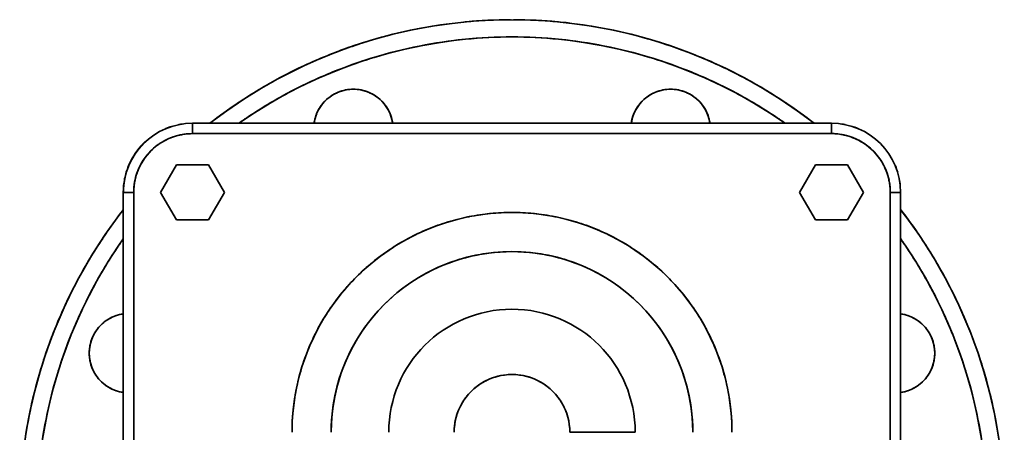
# Model space of a CAD drawing. Header units: inches. Extents: x 4459 to 5646, y 390 to 1656.
# Tile 5 of 13: x 4870 to 5155, y 975 to 1094. Entities that reach past the tile are written whole.
import ezdxf

# ---------------------------------------------------------------- set-up
doc = ezdxf.new("R2010")
doc.units = ezdxf.units.IN
doc.header["$MEASUREMENT"] = 0

msp = doc.modelspace()

# ---------------------------------------------------------------- linework, layer by layer
at = {"color": 7, "lineweight": 35}
for p, q in [((5105.24, 1064.23), (4920.24, 1064.23)), ((4920.24, 1064.23), (5105.24, 1064.23)), ((5105.24, 1061.23), (4920.24, 1061.23)), ((5105.24, 1061.23), (4920.24, 1061.23)), ((4900.24, 1044.23), (4900.24, 859.23)), ((4900.24, 859.23), (4900.24, 1044.23)), ((4900.24, 859.23), (4900.24, 1044.23)), ((4900.24, 859.23), (4900.24, 1044.23)), ((4900.24, 859.23), (4900.24, 1044.23)), ((4900.24, 1044.23), (4900.24, 859.23)), ((4903.24, 859.23), (4903.24, 1044.23)), ((4903.24, 1044.23), (4903.24, 859.23)), ((5122.24, 859.23), (5122.24, 1044.23)), ((5122.24, 859.23), (5122.24, 1044.23)), ((5125.24, 859.23), (5125.24, 1044.23)), ((5125.24, 1044.23), (5125.24, 859.23))]:
    msp.add_line(p, q, dxfattribs=at)
at = {"color": 7, "lineweight": 35, "ltscale": 0.075}
for p, q in [((4920.24, 1064.23), (4920.24, 1061.23)), ((4920.24, 1061.23), (4920.24, 1064.23)), ((5105.24, 1064.23), (5105.24, 1061.23)), ((5105.24, 1061.23), (5105.24, 1064.23)), ((4900.24, 1044.23), (4903.24, 1044.23)), ((4903.24, 1044.23), (4900.24, 1044.23)), ((5125.24, 1044.23), (5122.24, 1044.23)), ((5122.24, 1044.23), (5125.24, 1044.23))]:
    msp.add_line(p, q, dxfattribs=at)
at = {"color": 7, "lineweight": 35, "ltscale": 0.000778}
msp.add_line((4903.6, 1055.33), (4903.62, 1055.35), dxfattribs=at)
at = {"color": 7, "lineweight": 35, "ltscale": 0.23094}
for p, q in [((4915.62, 1052.23), (4911, 1044.23)), ((4911, 1044.23), (4915.62, 1052.23)), ((4915.62, 1052.23), (4911, 1044.23)), ((4924.86, 1052.23), (4915.62, 1052.23)), ((4915.62, 1052.23), (4924.86, 1052.23)), ((4929.48, 1044.23), (4924.86, 1052.23)), ((4924.86, 1052.23), (4929.48, 1044.23)), ((5100.62, 1052.23), (5096, 1044.23)), ((5096, 1044.23), (5100.62, 1052.23)), ((5100.62, 1052.23), (5096, 1044.23)), ((5114.48, 1044.23), (5109.86, 1052.23)), ((5109.86, 1052.23), (5114.48, 1044.23)), ((4911, 1044.23), (4915.62, 1036.23)), ((4915.62, 1036.23), (4911, 1044.23)), ((4911, 1044.23), (4915.62, 1036.23)), ((4924.86, 1036.23), (4929.48, 1044.23)), ((4929.48, 1044.23), (4924.86, 1036.23)), ((5096, 1044.23), (5100.62, 1036.23)), ((5100.62, 1036.23), (5096, 1044.23)), ((5096, 1044.23), (5100.62, 1036.23)), ((5109.86, 1036.23), (5114.48, 1044.23)), ((5114.48, 1044.23), (5109.86, 1036.23)), ((4915.62, 1036.23), (4924.86, 1036.23)), ((4924.86, 1036.23), (4915.62, 1036.23)), ((4915.62, 1036.23), (4924.86, 1036.23))]:
    msp.add_line(p, q, dxfattribs=at)
at = {"color": 7, "lineweight": 35, "ltscale": 0.230942}
for p, q in [((5109.86, 1052.23), (5100.62, 1052.23)), ((5100.62, 1052.23), (5109.86, 1052.23)), ((5100.62, 1036.23), (5109.86, 1036.23)), ((5109.86, 1036.23), (5100.62, 1036.23)), ((5100.62, 1036.23), (5109.86, 1036.23))]:
    msp.add_line(p, q, dxfattribs=at)
at = {"color": 7, "lineweight": 35, "ltscale": 0.005315}
msp.add_line((4997.28, 981.16), (4997.2, 980.96), dxfattribs=at)
at = {"color": 7, "lineweight": 35, "ltscale": 0.006322}
msp.add_line((4996.37, 978.27), (4996.32, 978.02), dxfattribs=at)
at = {"color": 7, "lineweight": 35, "ltscale": 0.000761}
msp.add_line((5029.49, 974.76), (5029.49, 974.73), dxfattribs=at)
at = {"color": 7, "lineweight": 35, "ltscale": 0.47276}
msp.add_line((5048.4, 974.73), (5029.49, 974.73), dxfattribs=at)
at = {"color": 7, "lineweight": 35, "ltscale": 0.283656}
msp.add_line((5040.83, 974.73), (5029.49, 974.73), dxfattribs=at)
at = {"color": 7, "lineweight": 35}
for centre, radius, start, end in [((5012.74, 951.73), 142.5, 52.1364, 127.8635), ((5012.74, 951.73), 142.5, 52.1364, 127.8643), ((5012.73, 951.82), 142.41, 95.6232, 101.1071), ((5012.74, 951.83), 142.4, 90.1842, 95.4607), ((5012.75, 951.83), 142.4, 84.5756, 89.8145), ((5012.76, 951.82), 142.41, 78.9663, 84.3768), ((5012.74, 951.73), 137.5, 54.9032, 125.0968), ((5012.72, 951.82), 142.41, 101.2483, 106.7545), ((5012.74, 951.82), 137.42, 89.9983, 95.6267), ((5012.75, 951.82), 137.42, 84.3733, 90.0017), ((5012.76, 951.82), 142.41, 73.3555, 78.7518), ((5012.71, 951.82), 142.41, 106.8733, 112.4048), ((5012.72, 951.81), 137.42, 101.2483, 106.8767), ((5012.73, 951.82), 137.42, 95.6233, 101.2517), ((5012.75, 951.82), 137.42, 78.7483, 84.3767), ((5012.76, 951.81), 137.42, 73.1233, 78.7517), ((5012.77, 951.82), 142.41, 67.7404, 73.1268), ((5012.7, 951.81), 142.41, 112.4983, 118.052), ((5012.71, 951.81), 137.42, 106.8733, 112.5017), ((5012.77, 951.81), 137.42, 67.4983, 73.1267), ((5012.78, 951.82), 142.41, 62.127, 67.5018), ((5012.7, 951.81), 142.41, 118.1233, 123.706), ((5012.71, 951.81), 137.42, 112.4983, 118.1267), ((5012.78, 951.81), 137.42, 61.8733, 67.5017), ((5012.79, 951.81), 142.41, 56.5045, 61.8768), ((5012.7, 951.81), 137.42, 118.1233, 123.7517), ((4966.82, 1062.6), 11.5, 8.1716, 171.8283), ((4966.8, 1062.62), 11.47, 123.737, 135.013), ((4966.8, 1062.62), 11.47, 123.737, 135.013), ((4966.81, 1062.62), 11.47, 112.487, 123.763), ((4966.81, 1062.62), 11.47, 112.487, 123.763), ((4966.81, 1062.62), 11.47, 101.237, 112.513), ((4966.81, 1062.62), 11.47, 101.237, 112.513), ((4966.82, 1062.63), 11.47, 89.987, 101.263), ((4966.82, 1062.63), 11.47, 89.987, 101.263), ((4966.82, 1062.63), 11.47, 78.737, 90.013), ((4966.82, 1062.63), 11.47, 78.737, 90.013), ((4966.83, 1062.62), 11.47, 67.487, 78.763), ((4966.83, 1062.62), 11.47, 67.487, 78.763), ((4966.83, 1062.62), 11.47, 56.237, 67.513), ((4966.83, 1062.62), 11.47, 56.237, 67.513), ((4966.84, 1062.62), 11.47, 44.987, 56.263), ((4966.84, 1062.62), 11.47, 44.987, 56.263), ((5058.66, 1062.6), 11.5, 8.1716, 171.8283), ((5058.65, 1062.62), 11.47, 123.737, 135.013), ((5058.65, 1062.62), 11.47, 123.737, 135.013), ((5058.65, 1062.62), 11.47, 112.487, 123.763), ((5058.65, 1062.62), 11.47, 112.487, 123.763), ((5058.66, 1062.62), 11.47, 101.237, 112.513), ((5058.66, 1062.62), 11.47, 101.237, 112.513), ((5058.66, 1062.63), 11.47, 89.987, 101.263), ((5058.66, 1062.63), 11.47, 89.987, 101.263), ((5058.67, 1062.63), 11.47, 78.737, 90.013), ((5058.67, 1062.63), 11.47, 78.737, 90.013), ((5058.67, 1062.62), 11.47, 67.487, 78.763), ((5058.67, 1062.62), 11.47, 67.487, 78.763), ((5058.68, 1062.62), 11.47, 56.237, 67.513), ((5058.68, 1062.62), 11.47, 56.237, 67.513), ((5058.68, 1062.62), 11.47, 44.987, 56.263), ((5058.68, 1062.62), 11.47, 44.987, 56.263), ((5012.79, 951.81), 137.42, 56.2483, 61.8767), ((5012.69, 951.8), 142.41, 123.7483, 127.8644), ((4966.8, 1062.61), 11.47, 146.237, 157.513), ((4966.8, 1062.61), 11.47, 146.237, 157.513), ((4966.8, 1062.62), 11.47, 134.987, 146.263), ((4966.8, 1062.62), 11.47, 134.987, 146.263), ((4966.84, 1062.62), 11.47, 33.737, 45.013), ((4966.84, 1062.62), 11.47, 33.737, 45.013), ((4966.84, 1062.61), 11.47, 22.487, 33.763), ((4966.84, 1062.61), 11.47, 22.487, 33.763), ((5058.64, 1062.61), 11.47, 146.237, 157.513), ((5058.64, 1062.61), 11.47, 146.237, 157.513), ((5058.64, 1062.62), 11.47, 134.987, 146.263), ((5058.64, 1062.62), 11.47, 134.987, 146.263), ((5058.68, 1062.62), 11.47, 33.737, 45.013), ((5058.68, 1062.62), 11.47, 33.737, 45.013), ((5058.69, 1062.61), 11.47, 22.487, 33.763), ((5058.69, 1062.61), 11.47, 22.487, 33.763), ((5012.79, 951.8), 142.41, 52.1361, 56.2517), ((5012.81, 951.63), 137.63, 123.7497, 125.0956), ((4966.8, 1062.61), 11.47, 157.487, 168.763), ((4966.8, 1062.61), 11.47, 157.487, 168.763), ((4966.85, 1062.61), 11.47, 11.237, 22.513), ((4966.85, 1062.61), 11.47, 11.237, 22.513), ((5058.64, 1062.61), 11.47, 157.487, 168.763), ((5058.64, 1062.61), 11.47, 157.487, 168.763), ((5058.69, 1062.61), 11.47, 11.237, 22.513), ((5058.69, 1062.61), 11.47, 11.237, 22.513), ((5012.67, 951.63), 137.63, 54.9049, 56.2503), ((4920.24, 1044.23), 20, 90, 180), ((4920.24, 1044.23), 20, 90, 180), ((4920.24, 1044.24), 19.99, 106.9, 112.5091), ((4920.24, 1044.25), 19.98, 107.6925, 111.7622), ((4920.24, 1044.24), 19.99, 95.631, 101.2591), ((4966.85, 1062.59), 11.53, 168.7465, 171.8188), ((4966.85, 1062.59), 11.53, 168.7465, 171.8189), ((4966.79, 1062.59), 11.53, 8.1811, 11.2535), ((4966.79, 1062.59), 11.53, 8.1813, 11.2535), ((5058.7, 1062.59), 11.53, 168.7465, 171.8188), ((5058.7, 1062.59), 11.53, 168.7465, 171.8189), ((5058.63, 1062.59), 11.53, 8.1811, 11.2535), ((5058.63, 1062.59), 11.53, 8.1813, 11.2535), ((5105.24, 1044.23), 20, 0, 90), ((5105.24, 1044.23), 20, 0, 90), ((5105.24, 1044.24), 19.99, 78.7409, 84.369), ((5105.24, 1044.24), 19.99, 67.4909, 73.119), ((4920.24, 1044.23), 17, 90.0008, 114.9762), ((4920.24, 1044.24), 17, 102.0807, 111.6027), ((4920.24, 1044.23), 17, 97.1135, 102.0762), ((4920.24, 1044.24), 16.99, 89.9978, 97.1165), ((5105.24, 1044.23), 17, 41.3881, 89.9997), ((5105.25, 1044.27), 16.97, 79.8784, 90.0104), ((5105.25, 1044.26), 16.97, 70.6851, 79.8959), ((5105.25, 1044.25), 16.98, 62.4056, 70.6974), ((4920.24, 1044.23), 20, 134.9847, 180), ((4920.21, 1044.26), 19.95, 134.987, 146.263), ((4920.23, 1044.24), 19.99, 134.9984, 140.6266), ((4920.23, 1044.24), 19.99, 129.3734, 135.0016), ((4920.24, 1044.24), 19.99, 129.398, 135.0091), ((4920.23, 1044.25), 16.98, 124.7226, 133.0615), ((4920.24, 1044.24), 16.99, 114.9782, 131.394), ((4920.25, 1044.23), 17, 120.0607, 124.7283), ((4920.21, 1044.29), 16.93, 111.5787, 120.0707), ((5105.25, 1044.25), 16.98, 55.0406, 62.4144), ((5105.25, 1044.24), 16.99, 48.5902, 55.0466), ((4920.2, 1044.26), 19.95, 146.237, 157.513), ((4920.23, 1044.24), 19.99, 146.2484, 151.8766), ((4920.24, 1044.23), 17, 131.3881, 179.9997), ((4920.23, 1044.24), 19.99, 140.6234, 146.2516), ((4920.23, 1044.24), 16.99, 138.5902, 145.0466), ((4920.24, 1044.24), 16.99, 133.0545, 138.5942), ((5105.25, 1044.24), 16.99, 43.0545, 48.5942), ((5105.26, 1044.25), 16.98, 34.7226, 43.0615), ((5105.25, 1044.24), 16.99, 24.9782, 41.394), ((4920.2, 1044.25), 19.95, 157.487, 168.763), ((4920.23, 1044.24), 19.99, 157.4984, 163.1266), ((4920.23, 1044.24), 19.99, 151.8734, 157.5016), ((4920.22, 1044.24), 16.98, 152.4056, 160.6974), ((4920.23, 1044.24), 16.98, 145.0406, 152.4144), ((5105.24, 1044.23), 17, 30.0607, 34.7283), ((5105.3, 1044.26), 16.93, 21.5787, 30.0707), ((5105.25, 1044.23), 19.99, 16.881, 22.5091), ((4920.23, 1044.24), 19.99, 163.1234, 168.7516), ((4920.22, 1044.24), 16.97, 160.6851, 169.8959), ((5105.24, 1044.23), 17, 0.0008, 24.9762), ((5105.25, 1044.23), 17, 12.0807, 21.6027), ((4920.2, 1044.24), 19.95, 168.737, 180.013), ((4920.23, 1044.23), 19.99, 174.3734, 180.0016), ((4920.23, 1044.24), 19.99, 168.7484, 174.3766), ((4920.21, 1044.24), 16.97, 169.8784, 180.0104), ((5105.24, 1044.23), 17, 7.1135, 12.0762), ((5105.25, 1044.23), 16.99, 359.9978, 7.1165), ((5105.25, 1044.24), 19.99, 5.6234, 11.2516), ((5012.74, 951.73), 142.5, 142.1362, 180), ((5012.74, 951.73), 142.5, 142.1363, 180), ((5012.67, 951.79), 142.41, 142.1358, 146.2517), ((5012.74, 974.73), 63.67, 0, 180), ((5012.74, 974.77), 63.64, 95.6133, 101.2442), ((5012.74, 974.76), 63.65, 89.9867, 95.6165), ((5012.75, 974.77), 63.64, 84.3602, 89.9902), ((5012.75, 974.78), 63.63, 78.7331, 84.3633), ((5012.74, 951.73), 142.5, 0, 37.8635), ((5012.74, 951.73), 142.5, 0, 37.8636), ((5012.83, 951.8), 142.4, 34.0124, 37.8641), ((5012.73, 974.77), 63.63, 106.8683, 112.4983), ((5012.73, 974.77), 63.63, 101.2409, 106.8716), ((5012.75, 974.78), 63.63, 73.1073, 78.7363), ((5012.75, 974.77), 63.64, 67.4833, 73.1106), ((5012.73, 974.77), 63.63, 112.4951, 118.1243), ((5012.76, 974.76), 63.64, 61.8606, 67.4866), ((5012.74, 951.73), 137.5, 144.9048, 180), ((5012.67, 951.78), 142.41, 146.2483, 151.8767), ((5012.85, 951.66), 137.63, 144.9047, 146.2503), ((5012.72, 974.77), 63.63, 118.1211, 123.7497), ((5012.76, 974.76), 63.64, 56.2386, 61.8639), ((5012.74, 951.73), 137.5, 0, 35.0964), ((5012.64, 951.66), 137.63, 33.7497, 35.0956), ((5012.82, 951.78), 142.41, 28.3794, 33.7518), ((5012.67, 951.78), 137.42, 146.2483, 151.8767), ((5012.74, 974.73), 52.33, 360, 180), ((5012.74, 974.73), 52.33, 359.9999, 180.0001), ((5012.72, 974.77), 63.63, 123.7465, 129.3743), ((5012.76, 974.76), 63.64, 50.6167, 56.2418), ((5012.81, 951.78), 137.42, 28.1233, 33.7517), ((5012.73, 974.75), 63.65, 129.3711, 134.9974), ((5012.77, 974.76), 63.64, 44.9952, 50.6198), ((5012.66, 951.77), 142.41, 151.8733, 157.5017), ((5012.72, 974.76), 63.64, 134.9939, 140.6208), ((5012.76, 974.75), 63.65, 39.3744, 44.9985), ((5012.83, 951.77), 142.41, 22.7355, 28.1268), ((5012.67, 951.77), 137.42, 151.8733, 157.5017), ((5012.71, 974.76), 63.63, 140.6176, 146.2451), ((5012.77, 974.75), 63.64, 33.7522, 39.3776), ((5012.82, 951.77), 137.42, 22.4983, 28.1267), ((4901.88, 997.66), 11.5, 98.1701, 180), ((4901.87, 997.68), 11.47, 101.237, 112.513), ((4901.87, 997.68), 11.47, 101.237, 112.513), ((4901.88, 997.62), 11.53, 98.1796, 101.2535), ((4901.88, 997.62), 11.53, 98.1796, 101.2535), ((5012.71, 974.75), 63.64, 146.2418, 151.8695), ((5012.74, 974.73), 35.66, 360, 180), ((5012.74, 974.73), 35.66, 360, 180), ((5012.78, 974.76), 63.63, 28.1286, 33.7554), ((5123.6, 997.62), 11.53, 78.7465, 81.8188), ((5123.6, 997.62), 11.53, 78.7465, 81.8188), ((5123.61, 997.66), 11.5, 0, 81.8283), ((5123.62, 997.68), 11.47, 67.487, 78.763), ((5123.62, 997.68), 11.47, 67.487, 78.763), ((5012.66, 951.76), 142.41, 157.4983, 163.1267), ((4901.86, 997.68), 11.47, 123.737, 135.013), ((4901.86, 997.68), 11.47, 123.737, 135.013), ((4901.86, 997.68), 11.47, 112.487, 123.763), ((4901.86, 997.68), 11.47, 112.487, 123.763), ((5123.62, 997.68), 11.47, 56.237, 67.513), ((5123.62, 997.68), 11.47, 56.237, 67.513), ((5123.62, 997.68), 11.47, 44.987, 56.263), ((5123.62, 997.68), 11.47, 44.987, 56.263), ((5012.83, 951.76), 142.41, 17.1002, 22.5018), ((5012.66, 951.76), 137.42, 157.4983, 163.1267), ((4901.85, 997.67), 11.47, 146.237, 157.513), ((4901.85, 997.67), 11.47, 146.237, 157.513), ((4901.86, 997.67), 11.47, 134.987, 146.263), ((4901.86, 997.67), 11.47, 134.987, 146.263), ((5012.71, 974.75), 63.64, 151.8662, 157.4943), ((5012.79, 974.75), 63.63, 22.5038, 28.1318), ((5123.63, 997.67), 11.47, 33.737, 45.013), ((5123.63, 997.67), 11.47, 33.737, 45.013), ((5123.63, 997.67), 11.47, 22.487, 33.763), ((5123.63, 997.67), 11.47, 22.487, 33.763), ((5012.82, 951.76), 137.42, 16.8733, 22.5017), ((4901.85, 997.66), 11.47, 157.487, 168.763), ((4901.85, 997.66), 11.47, 157.487, 168.763), ((5123.63, 997.66), 11.47, 11.237, 22.513), ((5123.63, 997.66), 11.47, 11.237, 22.513), ((4901.85, 997.66), 11.47, 168.737, 180.013), ((4901.88, 997.66), 11.5, 180, 261.8298), ((4901.85, 997.65), 11.47, 179.987, 191.263), ((5012.71, 974.75), 63.64, 157.491, 163.12), ((5012.79, 974.75), 63.63, 16.8779, 22.507), ((5123.61, 997.66), 11.5, 278.1716, 0), ((5123.63, 997.66), 11.47, 359.987, 11.263), ((5123.63, 997.66), 11.47, 359.987, 11.263), ((5123.63, 997.65), 11.47, 348.737, 0.013), ((5123.63, 997.65), 11.47, 348.737, 0.013), ((4901.85, 997.65), 11.47, 191.237, 202.513), ((4901.85, 997.65), 11.47, 191.237, 202.513), ((5123.63, 997.65), 11.47, 337.487, 348.763), ((5123.63, 997.65), 11.47, 337.487, 348.763), ((5012.66, 951.75), 142.42, 163.1234, 168.7516), ((4901.85, 997.64), 11.47, 202.487, 213.763), ((4901.85, 997.64), 11.47, 202.487, 213.763), ((5012.7, 974.74), 63.63, 163.1168, 168.7469), ((5012.78, 974.74), 63.63, 11.2515, 16.8811), ((5123.63, 997.64), 11.47, 326.237, 337.513), ((5123.63, 997.64), 11.47, 326.237, 337.513), ((5012.83, 951.76), 142.41, 11.4603, 16.8768), ((5012.66, 951.75), 137.42, 163.1233, 168.7517), ((4901.86, 997.64), 11.47, 213.737, 225.013), ((4901.86, 997.64), 11.47, 213.737, 225.013), ((4901.86, 997.63), 11.47, 224.987, 236.263), ((4901.86, 997.63), 11.47, 224.987, 236.263), ((5012.74, 974.73), 16.74, 0.0001, 180.0001), ((5012.72, 974.77), 16.7, 112.4594, 123.7366), ((5012.72, 974.77), 16.7, 112.4451, 123.7216), ((5012.74, 974.74), 16.74, 112.4583, 123.7089), ((5012.73, 974.77), 16.7, 101.2012, 112.4847), ((5012.74, 974.77), 16.71, 89.943, 101.2275), ((5012.75, 974.77), 16.71, 78.6888, 89.9699), ((5012.76, 974.78), 16.7, 67.4401, 78.7138), ((5012.76, 974.77), 16.7, 56.2002, 67.4657), ((5123.62, 997.63), 11.47, 303.737, 315.013), ((5123.62, 997.63), 11.47, 303.737, 315.013), ((5123.63, 997.64), 11.47, 314.987, 326.263), ((5123.63, 997.64), 11.47, 314.987, 326.263), ((5012.82, 951.75), 137.42, 11.2483, 16.8767), ((4901.86, 997.63), 11.47, 236.237, 247.513), ((4901.86, 997.63), 11.47, 236.237, 247.513), ((4901.87, 997.63), 11.47, 247.487, 258.763), ((4901.87, 997.63), 11.47, 247.487, 258.763), ((4901.88, 997.69), 11.53, 258.7465, 261.8203), ((4901.88, 997.69), 11.53, 258.7465, 261.8205), ((5012.59, 974.75), 63.52, 168.7322, 180.0139), ((5012.71, 974.76), 16.71, 134.9523, 146.2205), ((5012.72, 974.76), 16.71, 123.711, 134.9792), ((5012.72, 974.76), 16.71, 123.6959, 134.964), ((5012.76, 974.76), 16.71, 44.9702, 56.226), ((5012.76, 974.76), 16.71, 44.9636, 56.2186), ((5012.74, 974.73), 16.75, 44.9769, 56.2057), ((5012.77, 974.75), 16.71, 33.7387, 44.9977), ((5012.77, 974.74), 63.64, 5.6249, 11.2547), ((5123.6, 997.69), 11.53, 278.1811, 281.2535), ((5123.6, 997.69), 11.53, 278.1813, 281.2535), ((5123.62, 997.63), 11.47, 281.237, 292.513), ((5123.62, 997.63), 11.47, 281.237, 292.513), ((5123.62, 997.63), 11.47, 292.487, 303.763), ((5123.62, 997.63), 11.47, 292.487, 303.763), ((5012.71, 974.75), 16.7, 146.1945, 157.4673), ((5012.76, 974.74), 16.72, 28.1259, 33.7521), ((5012.7, 974.75), 16.7, 157.4218, 168.7027), ((5012.7, 974.75), 16.7, 157.4419, 168.7222), ((5012.73, 974.72), 16.76, 22.5176, 28.1305), ((5012.82, 974.76), 16.66, 16.863, 22.5172), ((5012.78, 974.74), 63.64, 359.9982, 5.6285), ((5012.66, 951.75), 142.41, 168.7483, 174.3767), ((5012.66, 951.75), 137.42, 168.7483, 174.3767), ((5012.73, 974.74), 16.74, 168.7074, 174.3399), ((5012.75, 974.74), 16.73, 5.6228, 16.8836), ((5012.83, 951.75), 137.42, 5.6233, 11.2517), ((5012.83, 951.75), 142.41, 5.7988, 11.2518), ((5012.73, 974.73), 16.73, 174.3354, 180.0026), ((5012.77, 974.73), 16.72, 359.9976, 5.6358)]:
    msp.add_arc(centre, radius, start, end, dxfattribs=at)

doc.saveas('drawing.dxf')
